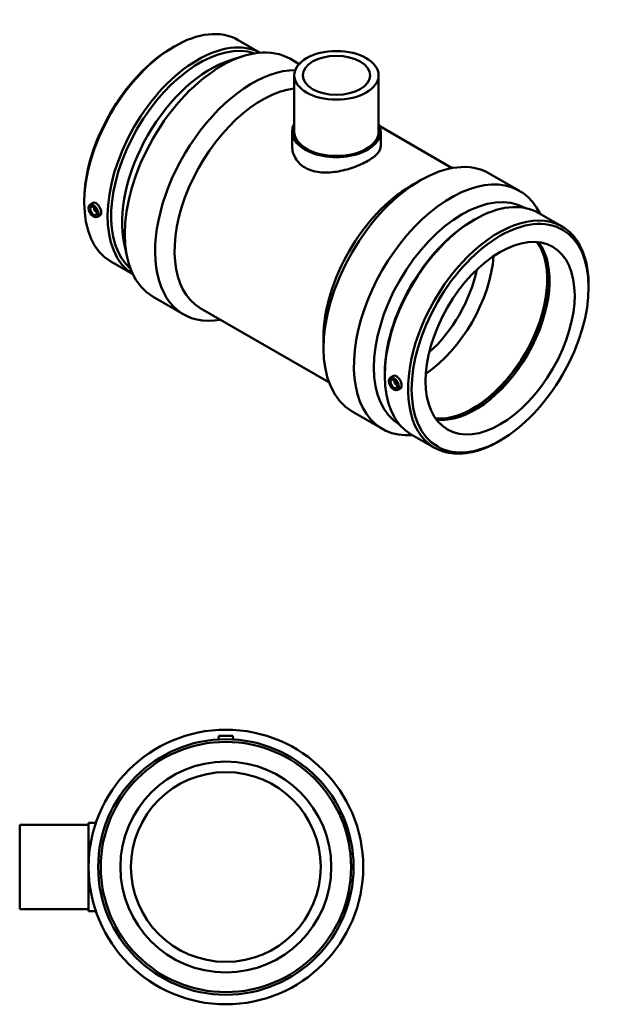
# Model space of a CAD drawing. Header units: millimetres. Extents: x -402 to 1605, y -275 to 1279.
# Tile 6 of 6: x 989 to 1605, y 228 to 1279. Entities that reach past the tile are written whole.
import ezdxf

# ---------------------------------------------------------------- set-up
doc = ezdxf.new("R2010")
doc.units = ezdxf.units.MM
doc.layers.add('Visible (ANSI)', color=7, linetype='Continuous', lineweight=50)

msp = doc.modelspace()

# ---------------------------------------------------------------- linework, layer by layer
at = {"layer": 'Visible (ANSI)'}
for p, q in [((1151.637, 1249.225), (1153.556, 1250.339)), ((1221.92, 1257.235), (1245.414, 1243.706)), ((1212.693, 1235.433), (1226.818, 1239.947)), ((1277.507, 1237.059), (1286.87, 1231.667)), ((1281.657, 1219.56), (1281.657, 1159.471)), ((1371.657, 1219.56), (1371.657, 1159.471)), ((1279.407, 1159.471), (1279.407, 1143.975)), ((1372.824, 1165.264), (1450.292, 1120.653)), ((1373.907, 1159.471), (1373.907, 1143.975)), ((1489.593, 1114.926), (1522.024, 1096.25)), ((1405.765, 1101.523), (1416.084, 1107.511)), ((1057.589, 1085.909), (1057.589, 1083.689)), ((1063.417, 1081.343), (1065.963, 1083.198)), ((1068.508, 1077.945), (1068.683, 1078.046)), ((1070.504, 1074.479), (1070.679, 1074.579)), ((1542.475, 1072.64), (1567.377, 1058.3)), ((1070.888, 1068.369), (1073.791, 1069.65)), ((1472.192, 1064.63), (1474.111, 1065.744)), ((1100.164, 1040.024), (1103.35, 1025.541)), ((1085.938, 1021.1), (1109.432, 1007.571)), ((1595.726, 993.492), (1595.726, 995.711)), ((1131.29, 983.15), (1163.722, 964.474)), ((1181.392, 971.204), (1318.697, 892.135)), ((1312.894, 940.249), (1312.894, 928.318)), ((1378.144, 901.313), (1378.144, 899.094)), ((1383.972, 896.748), (1386.519, 898.603)), ((1389.238, 893.45), (1389.063, 893.35)), ((1391.234, 889.984), (1391.059, 889.883)), ((1391.443, 883.774), (1394.346, 885.055)), ((1343.377, 861.017), (1375.808, 842.341)), ((1406.493, 836.505), (1431.395, 822.165)), ((1501.678, 830.175), (1499.759, 829.061)), ((1201.214, 514.927), (1200.865, 510.946)), ((1201.214, 514.927), (1216.214, 514.927)), ((1216.214, 514.927), (1216.562, 510.946)), ((1062.214, 327.677), (1062.214, 422.177)), ((1062.214, 422.177), (1070.043, 422.177)), ((988.714, 419.927), (988.714, 329.927)), ((988.714, 419.927), (1062.214, 419.927)), ((988.714, 329.927), (1062.214, 329.927)), ((1062.214, 327.677), (1070.043, 327.677))]:
    msp.add_line(p, q, dxfattribs=at)
for radius in [146.5, 136.245, 133.52, 112.5, 101.25]:
    msp.add_circle((1208.714, 374.927), radius, dxfattribs=at)
for centre, major_axis, ratio, start_param, end_param in [((1153.929, 1139.168), (67.991, 118.068), 0.57809312, 0, 3.14159265), ((1178.831, 1124.828), (67.991, 118.068), 0.57809312, 0.02119863, 3.12039403), ((1180.758, 1123.718), (66.631, 115.706), 0.57809312, 0.11193735, 3.02965531), ((1204.399, 1110.104), (73.108, 126.954), 0.57809312, 0, 3.14159265), ((1152.002, 1140.277), (-66.631, -115.706), 0.57809312, 3.92892453, 5.49585344), ((1192.26, 1117.094), (-66.631, -115.706), 0.57809312, 3.70691004, 5.71786792), ((1236.83, 1091.428), (73.108, 126.954), 0.57809312, 0.32422659, 3.59261947), ((1247.189, 1085.463), (-65.797, -114.259), 0.57809312, 3.54636735, 6.28318531), ((1326.657, 1159.471), (47.25, 0), 0.5758617, 2.83174801, 6.59302995), ((1326.657, 1159.471), (-45, 0), 0.5758617, 0, 3.14159265), ((1416.485, 987.972), (73.108, 126.954), 0.57809312, 0, 3.14159265), ((1448.916, 969.296), (73.108, 126.954), 0.57809312, 5.90680182, 9.80116144), ((1406.126, 993.937), (-65.797, -114.259), 0.57809312, 3.92892453, 5.49585344), ((1461.055, 962.306), (66.631, 115.706), 0.57809312, 0.00230538, 3.13928727), ((1474.484, 954.572), (67.991, 118.068), 0.57809312, 0, 3.14159265), ((1069.506, 1076.212), (0.998, -1.733), 0.57809312, 2.95937364, 6.46540432), ((1071.628, 1077.434), (-2.495, 4.333), 0.57809312, 1.01011326, 1.16649382), ((1071.628, 1077.434), (-2.495, 4.333), 0.57809312, 1.97509884, 2.13147939), ((1472.557, 955.682), (-66.631, -115.706), 0.57809312, 3.92892453, 5.49585344), ((1499.386, 940.232), (67.991, 118.068), 0.57809312, 5.49585344, 10.21210983), ((1471.991, 956.008), (-56.141, -97.491), 0.57809312, 0.26316532, 2.87842733), ((1471.991, 956.008), (-56.515, -98.14), 0.57809312, 0.27461744, 2.86697522), ((1474.484, 954.572), (-56.141, -97.491), 0.57809312, 0.24032585, 2.9012668), ((1415.046, 988.801), (56.141, 97.491), 0.57809312, 4.01316131, 5.41161665), ((1407.091, 993.382), (50.527, 87.742), 0.57809312, 4.18805056, 5.2367274), ((1390.061, 891.617), (0.998, -1.733), 0.57809312, 2.95937364, 6.46540432), ((1392.183, 892.838), (2.495, -4.333), 0.57809312, 4.15170592, 4.30808647), ((1392.183, 892.838), (2.495, -4.333), 0.57809312, 5.11669149, 5.27307204)]:
    msp.add_ellipse(centre, major_axis=major_axis, ratio=ratio, start_param=start_param, end_param=end_param, dxfattribs=at)
for centre, major_axis, ratio in [((1326.657, 1219.56), (-45, 0), 0.5758617), ((1326.657, 1219.56), (-36, 0), 0.5758617), ((1067.385, 1074.99), (3.743, -6.499), 0.57809312), ((1067.385, 1074.99), (2.495, -4.333), 0.57809312), ((1501.313, 939.123), (-66.631, -115.706), 0.57809312), ((1501.313, 939.123), (-56.141, -97.491), 0.57809312), ((1387.94, 890.395), (3.743, -6.499), 0.57809312), ((1387.94, 890.395), (2.495, -4.333), 0.57809312)]:
    msp.add_ellipse(centre, major_axis=major_axis, ratio=ratio, dxfattribs=at)
for points, knots in [([(1373.907, 1143.975), (1373.907, 1142.726), (1373.628, 1141.429), (1372.445, 1138.788), (1371.541, 1137.442), (1369.141, 1134.751), (1367.643, 1133.402), (1364.165, 1130.763), (1362.186, 1129.473), (1357.951, 1127.034), (1355.562, 1125.809), (1350.375, 1123.458), (1347.576, 1122.332), (1341.755, 1120.29), (1338.727, 1119.371), (1332.651, 1117.832), (1329.602, 1117.212), (1323.711, 1116.32), (1320.662, 1116.016), (1314.586, 1115.817), (1311.559, 1115.923), (1305.74, 1116.611), (1302.942, 1117.195), (1297.755, 1118.826), (1295.365, 1119.874), (1291.128, 1122.314), (1289.148, 1123.782), (1285.671, 1127.141), (1284.173, 1129.031), (1281.774, 1133.075), (1280.871, 1135.232), (1279.687, 1139.611), (1279.407, 1141.833), (1279.407, 1143.975)], [3.5956964, 3.5956964, 3.5956964, 3.5956964, 4.4940536, 4.4940536, 5.3924108, 5.3924108, 6.29076801, 6.29076801, 7.18912521, 7.18912521, 8.08748241, 8.08748241, 8.98583961, 8.98583961, 9.88419681, 9.88419681, 10.78255401, 10.78255401, 11.68147811, 11.68147811, 12.58040221, 12.58040221, 13.47932631, 13.47932631, 14.37825041, 14.37825041, 15.27717451, 15.27717451, 16.17609861, 16.17609861, 17.07502271, 17.07502271, 17.97394681, 17.97394681, 17.97394681, 17.97394681]), ([(1065.964, 1083.198), (1066.042, 1083.255), (1066.121, 1083.307), (1066.714, 1083.654), (1067.358, 1083.802), (1068.753, 1083.69), (1069.504, 1083.429), (1070.2, 1083.028)], [4.087458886, 4.087458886, 4.087458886, 4.087458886, 4.134491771, 4.134491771, 4.429909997, 4.429909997, 4.725328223, 4.725328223, 4.725328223, 4.725328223]), ([(1070.2, 1083.028), (1070.896, 1082.627), (1071.63, 1082.033), (1072.965, 1080.573), (1073.566, 1079.708), (1074.508, 1077.979), (1074.912, 1077.001), (1075.446, 1075.079), (1075.576, 1074.136), (1075.576, 1072.527), (1075.446, 1071.753), (1074.912, 1070.516), (1074.508, 1070.052), (1073.959, 1069.73), (1073.877, 1069.688), (1073.791, 1069.651)], [0, 0, 0, 0, 0.29541823, 0.29541823, 0.59083645, 0.59083645, 0.88608425, 0.88608425, 1.18133206, 1.18133206, 1.47657986, 1.47657986, 1.77182766, 1.77182766, 1.82108005, 1.82108005, 1.82108005, 1.82108005]), ([(1386.519, 898.602), (1386.597, 898.659), (1386.676, 898.712), (1387.269, 899.058), (1387.913, 899.207), (1389.308, 899.095), (1390.059, 898.833), (1391.451, 898.032), (1392.186, 897.438), (1393.52, 895.978), (1394.121, 895.112), (1395.063, 893.384), (1395.467, 892.405), (1396.001, 890.484), (1396.131, 889.541), (1396.131, 887.932), (1396.001, 887.158), (1395.467, 885.92), (1395.063, 885.456), (1394.514, 885.135), (1394.432, 885.093), (1394.346, 885.056)], [1.72479477, 1.72479477, 1.72479477, 1.72479477, 1.77182766, 1.77182766, 2.06724589, 2.06724589, 2.36266411, 2.36266411, 2.65808234, 2.65808234, 2.95350056, 2.95350056, 3.24874837, 3.24874837, 3.54399617, 3.54399617, 3.83924397, 3.83924397, 4.13449177, 4.13449177, 4.18374416, 4.18374416, 4.18374416, 4.18374416])]:
    msp.add_open_spline(points, degree=3, knots=knots, dxfattribs=at)

doc.saveas('drawing.dxf')
